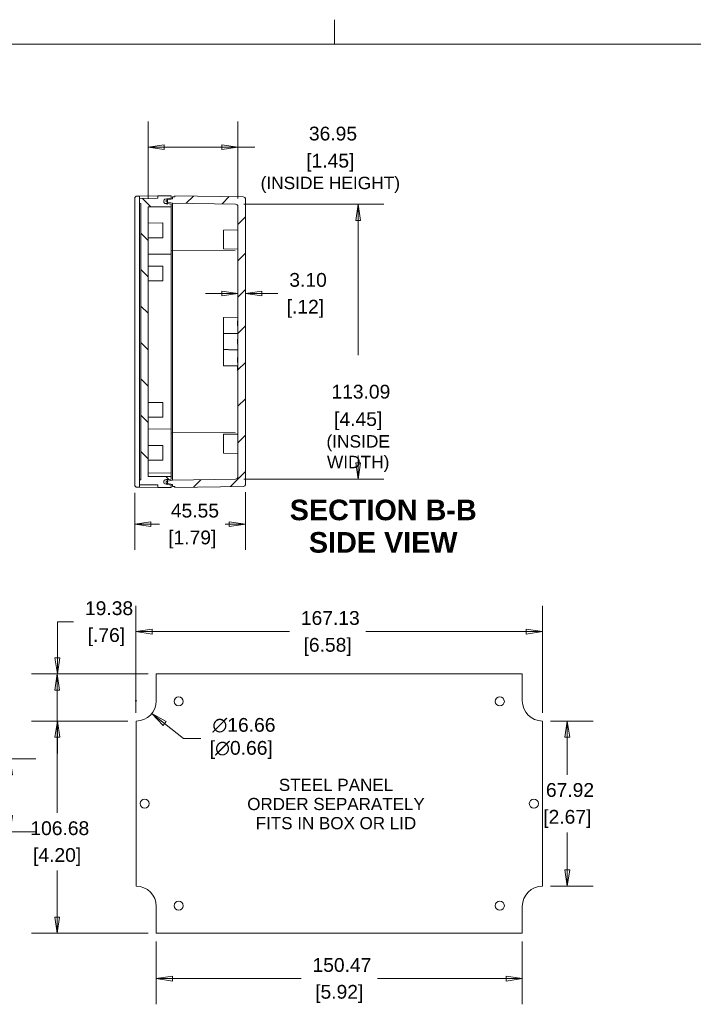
# Model space of a CAD drawing. Header units: millimetres. Extents: x 15 to 916, y 15 to 705.
# Tile 11 of 19: x 336 to 613, y 300 to 705. Entities that reach past the tile are written whole.
import ezdxf

# ---------------------------------------------------------------- set-up
doc = ezdxf.new("R2010")
doc.units = ezdxf.units.MM
doc.header["$LTSCALE"] = 3.333333
doc.layers.get('0').update_dxf_attribs({"lineweight": 25})
for name, color, linetype, lineweight in [('Dimension (ANSI)', 7, 'Continuous', 9), ('Hatch (ANSI)', 7, 'Continuous', 9), ('Sketch Geometry (ANSI)', 7, 'Continuous', 9), ('Symbol (ANSI)', 7, 'Continuous', 9), ('Visible (ANSI)', 7, 'Continuous', 9)]:
    doc.layers.add(name, color=color, linetype=linetype, lineweight=lineweight)
doc.styles.add('Label Text (ANSI)', font='arialbd.ttf')
doc.styles.add('Note Text (ANSI)', font='arial.ttf')
doc.dimstyles.new('Default - mm (ANSI)', dxfattribs={"dimscale": 3.333333, "dimtxt": 1.7, "dimasz": 2, "dimexe": 3.175, "dimexo": 1, "dimgap": 0.8, "dimtad": 0, "dimtih": 1, "dimtoh": 1, "dimrnd": 1e-08, "dimzin": 4, "dimdsep": 46, "dimtxsty": 'Note Text (ANSI)', "dimblk": 'Filled-1', "dimcen": 0.09, "dimdle": 10, "dimclrd": 256, "dimclre": 256, "dimclrt": 256, "dimadec": 1, "dimazin": 0, "dimtfac": 1.792941, "dimtofl": 0, "dimtmove": 0, "dimatfit": 3, "dimfxl": 1, "dimtolj": 1, "dimtzin": 0, "dimlwd": -1, "dimlwe": -1, "dimarcsym": 0})

# ---------------------------------------------------------------- blocks, each defined once
blk = doc.blocks.new('Filled-1')
at = {"color": 0}
for p, q in [((0, 0), (-1, 0.15)), ((-1, 0.15), (-1, -0.15)), ((-1, 0), (0, 0)), ((-1, -0.15), (0, 0))]:
    blk.add_line(p, q, dxfattribs=at)
at = {"color": 0, "flags": 128}
blk.add_lwpolyline([(-1, -0.15), (0, 0), (-1, 0.15), (-1, -0.15)], dxfattribs=at)
at = {"color": 0}
blk.add_solid([(-1, -0.15), (0, 0), (-1, 0.15), (-1, -0.15)], dxfattribs=at)
blk = doc.blocks.new('*D9')
at = {"layer": 'Defpoints', "color": 0, "transparency": 16777216}
for p in [(551.13, 452.99), (383.99, 416.21), (551.13, 416.21)]:
    blk.add_point(p, dxfattribs=at)
at = {"layer": 'Dimension (ANSI)', "transparency": 16777216}
for p, q in [((383.99, 419.55), (383.99, 463.57)), ((551.13, 419.55), (551.13, 463.57)), ((390.66, 452.99), (447.08, 452.99)), ((544.46, 452.99), (478.46, 452.99))]:
    blk.add_line(p, q, dxfattribs=at)
at = {"layer": 'Dimension (ANSI)', "transparency": 16777216, "xscale": 6.666666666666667, "yscale": 6.666666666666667, "zscale": 6.666666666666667, "rotation": 180}
blk.add_blockref('Filled-1', (383.99, 452.99), dxfattribs=at)
at = {"layer": 'Dimension (ANSI)', "transparency": 16777216, "xscale": 6.666666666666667, "yscale": 6.666666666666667, "zscale": 6.666666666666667}
blk.add_blockref('Filled-1', (551.13, 452.99), dxfattribs=at)
at = {"layer": 'Dimension (ANSI)', "transparency": 16777216, "attachment_point": 5, "style": 'Note Text (ANSI)'}
for s, insert, char_height in [('\\A1; 167.13', (462.77, 458.55), 5.6667), ('\\A1;[6.58]', (462.77, 446.69), 5.667)]:
    blk.add_mtext(s, dxfattribs=dict(at, insert=insert, char_height=char_height))
blk = doc.blocks.new('*D10')
at = {"layer": 'Defpoints', "color": 0, "transparency": 16777216}
for p in [(351.66, 435.59), (392.33, 435.59), (383.99, 416.21)]:
    blk.add_point(p, dxfattribs=at)
at = {"layer": 'Dimension (ANSI)', "transparency": 16777216}
for p, q in [((351.66, 442.26), (351.66, 457)), ((351.66, 457), (358.32, 457)), ((388.99, 435.59), (341.07, 435.59)), ((380.66, 416.21), (341.07, 416.21)), ((351.66, 409.55), (351.66, 402.88))]:
    blk.add_line(p, q, dxfattribs=at)
at = {"layer": 'Dimension (ANSI)', "transparency": 16777216, "xscale": 6.666666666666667, "yscale": 6.666666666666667, "zscale": 6.666666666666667}
for p, rotation in [((351.66, 435.59), 270), ((351.66, 416.21), 90)]:
    blk.add_blockref('Filled-1', p, dxfattribs=dict(at, rotation=rotation))
at = {"layer": 'Dimension (ANSI)', "transparency": 16777216, "char_height": 5.667, "attachment_point": 5, "style": 'Note Text (ANSI)'}
for s, insert in [('\\A1; 19.38', (371.82, 462.57)), ('\\A1;[.76]', (371.82, 450.71))]:
    blk.add_mtext(s, dxfattribs=dict(at, insert=insert))
blk = doc.blocks.new('*D11')
at = {"layer": 'Defpoints', "color": 0, "transparency": 16777216}
for p in [(392.33, 435.59), (351.56, 328.91), (392.33, 328.91)]:
    blk.add_point(p, dxfattribs=at)
at = {"layer": 'Dimension (ANSI)', "transparency": 16777216}
for p, q in [((388.99, 435.59), (340.97, 435.59)), ((351.56, 428.93), (351.56, 378.39)), ((351.56, 335.58), (351.56, 354.68)), ((388.99, 328.91), (340.97, 328.91))]:
    blk.add_line(p, q, dxfattribs=at)
at = {"layer": 'Dimension (ANSI)', "transparency": 16777216, "xscale": 6.666666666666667, "yscale": 6.666666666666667, "zscale": 6.666666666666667}
for p, rotation in [((351.56, 435.59), 90), ((351.56, 328.91), 270)]:
    blk.add_blockref('Filled-1', p, dxfattribs=dict(at, rotation=rotation))
at = {"layer": 'Dimension (ANSI)', "transparency": 16777216, "attachment_point": 5, "style": 'Note Text (ANSI)'}
for s, insert, char_height in [('\\A1; 106.68', (351.56, 372.09), 5.6667), ('\\A1;[4.20]', (351.56, 360.24), 5.667)]:
    blk.add_mtext(s, dxfattribs=dict(at, insert=insert, char_height=char_height))
blk = doc.blocks.new('*D12')
at = {"layer": 'Defpoints', "color": 0, "transparency": 16777216}
for p in [(392.33, 328.91), (542.79, 328.91), (542.79, 310.27)]:
    blk.add_point(p, dxfattribs=at)
at = {"layer": 'Dimension (ANSI)', "transparency": 16777216}
for p, q in [((392.33, 325.58), (392.33, 299.69)), ((542.79, 325.58), (542.79, 299.69)), ((398.99, 310.27), (451.87, 310.27)), ((536.13, 310.27), (483.25, 310.27))]:
    blk.add_line(p, q, dxfattribs=at)
at = {"layer": 'Dimension (ANSI)', "transparency": 16777216, "xscale": 6.666666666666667, "yscale": 6.666666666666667, "zscale": 6.666666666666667, "rotation": 180}
blk.add_blockref('Filled-1', (392.33, 310.27), dxfattribs=at)
at = {"layer": 'Dimension (ANSI)', "transparency": 16777216, "xscale": 6.666666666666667, "yscale": 6.666666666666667, "zscale": 6.666666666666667}
blk.add_blockref('Filled-1', (542.79, 310.27), dxfattribs=at)
at = {"layer": 'Dimension (ANSI)', "transparency": 16777216, "attachment_point": 5, "style": 'Note Text (ANSI)'}
for s, insert, char_height in [('\\A1; 150.47', (467.56, 315.83), 5.6667), ('\\A1;[5.92]', (467.56, 303.98), 5.667)]:
    blk.add_mtext(s, dxfattribs=dict(at, insert=insert, char_height=char_height))
blk = doc.blocks.new('*D13')
at = {"layer": 'Defpoints', "color": 0, "transparency": 16777216}
for p in [(551.13, 416.21), (551.13, 348.29), (561.32, 348.29)]:
    blk.add_point(p, dxfattribs=at)
at = {"layer": 'Dimension (ANSI)', "transparency": 16777216}
for p, q in [((554.46, 416.21), (571.91, 416.21)), ((561.32, 409.55), (561.32, 394.11)), ((561.32, 354.96), (561.32, 370.4)), ((554.46, 348.29), (571.91, 348.29))]:
    blk.add_line(p, q, dxfattribs=at)
at = {"layer": 'Dimension (ANSI)', "transparency": 16777216, "xscale": 6.666666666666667, "yscale": 6.666666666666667, "zscale": 6.666666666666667}
for p, rotation in [((561.32, 416.21), 90), ((561.32, 348.29), 270)]:
    blk.add_blockref('Filled-1', p, dxfattribs=dict(at, rotation=rotation))
at = {"layer": 'Dimension (ANSI)', "transparency": 16777216, "char_height": 5.667, "attachment_point": 5, "style": 'Note Text (ANSI)'}
for s, insert in [('\\A1; 67.92', (561.32, 387.81)), ('\\A1;[2.67]', (561.32, 375.96))]:
    blk.add_mtext(s, dxfattribs=dict(at, insert=insert))
blk = doc.blocks.new('*D14')
at = {"layer": 'Defpoints', "color": 0, "transparency": 16777216}
for p in [(377.47, 429.73), (390.52, 419.36)]:
    blk.add_point(p, dxfattribs=at)
at = {"layer": 'Dimension (ANSI)', "transparency": 16777216}
for p, q in [((383.69, 424.55), (384.29, 424.55)), ((383.99, 424.25), (383.99, 424.85)), ((403.51, 409.04), (395.74, 415.22)), ((410.69, 409.04), (403.51, 409.04))]:
    blk.add_line(p, q, dxfattribs=at)
at = {"layer": 'Dimension (ANSI)', "transparency": 16777216, "xscale": 6.666666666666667, "yscale": 6.666666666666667, "zscale": 6.666666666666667, "rotation": 141.5327531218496}
blk.add_blockref('Filled-1', (390.52, 419.36), dxfattribs=at)
at = {"layer": 'Dimension (ANSI)', "transparency": 16777216, "insert": (427.26, 409.04), "char_height": 5.6667, "attachment_point": 5, "style": 'Note Text (ANSI)'}
blk.add_mtext('\\A1; ∅16.66\\P[∅0.66]', dxfattribs=at)
blk = doc.blocks.new('*D19')
at = {"layer": 'Defpoints', "color": 0, "transparency": 16777216}
for p in [(425.92, 652.22), (425.92, 627.8), (388.97, 627.67)]:
    blk.add_point(p, dxfattribs=at)
at = {"layer": 'Dimension (ANSI)', "transparency": 16777216}
for p, q in [((388.97, 631), (388.97, 662.81)), ((425.92, 631.13), (425.92, 662.81)), ((395.64, 652.22), (419.25, 652.22)), ((425.92, 652.22), (432.88, 652.22))]:
    blk.add_line(p, q, dxfattribs=at)
at = {"layer": 'Dimension (ANSI)', "transparency": 16777216, "xscale": 6.666666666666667, "yscale": 6.666666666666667, "zscale": 6.666666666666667, "rotation": 180}
blk.add_blockref('Filled-1', (388.97, 652.22), dxfattribs=at)
at = {"layer": 'Dimension (ANSI)', "transparency": 16777216, "xscale": 6.666666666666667, "yscale": 6.666666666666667, "zscale": 6.666666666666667}
blk.add_blockref('Filled-1', (425.92, 652.22), dxfattribs=at)
at = {"layer": 'Dimension (ANSI)', "transparency": 16777216, "attachment_point": 5, "style": 'Note Text (ANSI)'}
for s, insert, char_height in [('\\A1; 36.95', (463.88, 657.79), 5.667), ('\\A1;[1.45]{\\P\\fArial|b0|i0;\\H5.0955;(INSIDE HEIGHT)}', (463.88, 641.48), 5.6667)]:
    blk.add_mtext(s, dxfattribs=dict(at, insert=insert, char_height=char_height))
blk = doc.blocks.new('*D26')
at = {"layer": 'Defpoints', "color": 0, "transparency": 16777216}
for p in [(383.47, 513.37), (429.02, 513.71), (429.02, 497.16)]:
    blk.add_point(p, dxfattribs=at)
at = {"layer": 'Dimension (ANSI)', "transparency": 16777216}
for p, q in [((429.02, 510.37), (429.02, 486.58)), ((383.47, 510.04), (383.47, 486.58)), ((390.14, 497.16), (393.6, 497.16)), ((422.35, 497.16), (420.63, 497.16))]:
    blk.add_line(p, q, dxfattribs=at)
at = {"layer": 'Dimension (ANSI)', "transparency": 16777216, "xscale": 6.666666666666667, "yscale": 6.666666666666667, "zscale": 6.666666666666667, "rotation": 180}
blk.add_blockref('Filled-1', (383.47, 497.16), dxfattribs=at)
at = {"layer": 'Dimension (ANSI)', "transparency": 16777216, "xscale": 6.666666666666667, "yscale": 6.666666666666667, "zscale": 6.666666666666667}
blk.add_blockref('Filled-1', (429.02, 497.16), dxfattribs=at)
at = {"layer": 'Dimension (ANSI)', "transparency": 16777216, "char_height": 5.667, "attachment_point": 5, "style": 'Note Text (ANSI)'}
for s, insert in [('\\A1; 45.55', (407.12, 502.71)), ('\\A1;[1.79]', (407.12, 490.86))]:
    blk.add_mtext(s, dxfattribs=dict(at, insert=insert))
blk = doc.blocks.new('*D28')
at = {"layer": 'Defpoints', "color": 0, "transparency": 16777216}
for p in [(424.94, 628.8), (424.94, 515.7), (475.34, 515.7)]:
    blk.add_point(p, dxfattribs=at)
at = {"layer": 'Dimension (ANSI)', "transparency": 16777216}
for p, q in [((428.27, 628.8), (485.92, 628.8)), ((475.34, 622.13), (475.34, 566.74)), ((475.34, 522.37), (475.34, 525.39)), ((428.27, 515.7), (485.92, 515.7))]:
    blk.add_line(p, q, dxfattribs=at)
at = {"layer": 'Dimension (ANSI)', "transparency": 16777216, "xscale": 6.666666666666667, "yscale": 6.666666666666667, "zscale": 6.666666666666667}
for p, rotation in [((475.34, 628.8), 90), ((475.34, 515.7), 270)]:
    blk.add_blockref('Filled-1', p, dxfattribs=dict(at, rotation=rotation))
at = {"layer": 'Dimension (ANSI)', "transparency": 16777216, "char_height": 5.6667, "attachment_point": 5, "style": 'Note Text (ANSI)'}
for s, insert in [('\\A1; 113.09', (475.34, 551.62)), ('\\A1;[4.45]{\\P\\fArial|b0|i0;\\H5.0955;(INSIDE\\PWIDTH)}', (475.34, 530.95))]:
    blk.add_mtext(s, dxfattribs=dict(at, insert=insert))
blk = doc.blocks.new('*D37')
at = {"layer": 'Defpoints', "color": 0, "transparency": 16777216}
for p in [(429.02, 630.79), (425.92, 592.05), (425.92, 573.25)]:
    blk.add_point(p, dxfattribs=at)
at = {"layer": 'Dimension (ANSI)', "transparency": 16777216}
for p, q in [((419.25, 592.05), (412.59, 592.05)), ((435.69, 592.05), (442.35, 592.05))]:
    blk.add_line(p, q, dxfattribs=at)
at = {"layer": 'Dimension (ANSI)', "transparency": 16777216, "xscale": 6.666666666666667, "yscale": 6.666666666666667, "zscale": 6.666666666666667}
blk.add_blockref('Filled-1', (425.92, 592.05), dxfattribs=at)
at = {"layer": 'Dimension (ANSI)', "transparency": 16777216, "xscale": 6.666666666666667, "yscale": 6.666666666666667, "zscale": 6.666666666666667, "rotation": 180}
blk.add_blockref('Filled-1', (429.02, 592.05), dxfattribs=at)
at = {"layer": 'Dimension (ANSI)', "transparency": 16777216, "char_height": 5.667, "attachment_point": 5, "style": 'Note Text (ANSI)'}
for s, insert in [('\\A1; 3.10', (453.63, 597.61)), ('\\A1;[.12]', (453.63, 585.75))]:
    blk.add_mtext(s, dxfattribs=dict(at, insert=insert))
blk = doc.blocks.new('*D40')
at = {"layer": 'Defpoints', "color": 0, "transparency": 16777216}
for p in [(286.61, 400.71), (332.19, 400.71), (285.6, 370.66)]:
    blk.add_point(p, dxfattribs=at)
at = {"layer": 'Dimension (ANSI)', "transparency": 16777216}
for p, q in [((289.94, 400.71), (342.77, 400.71)), ((332.19, 394.04), (332.19, 377.33)), ((288.93, 370.66), (342.77, 370.66)), ((332.19, 370.66), (332.19, 350.75)), ((332.19, 350.75), (325.52, 350.75))]:
    blk.add_line(p, q, dxfattribs=at)
at = {"layer": 'Dimension (ANSI)', "transparency": 16777216, "xscale": 6.666666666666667, "yscale": 6.666666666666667, "zscale": 6.666666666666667}
for p, rotation in [((332.19, 400.71), 90), ((332.19, 370.66), 270)]:
    blk.add_blockref('Filled-1', p, dxfattribs=dict(at, rotation=rotation))
at = {"layer": 'Dimension (ANSI)', "transparency": 16777216, "char_height": 5.667, "attachment_point": 5, "style": 'Note Text (ANSI)'}
for s, insert in [('\\A1; 30.05', (312.01, 356.31)), ('\\A1;[1.18]', (312.01, 344.45))]:
    blk.add_mtext(s, dxfattribs=dict(at, insert=insert))
blk = doc.blocks.new('Borders Hammond border')
at = {"layer": 'Sketch Geometry (ANSI)'}
for p, q in [((139.7, 208.4), (139.7, 211.4)), ((271.9, 208.4), (7.5, 208.4))]:
    blk.add_line(p, q, dxfattribs=at)

msp = doc.modelspace()

# ---------------------------------------------------------------- hatches: boundary and pattern name
at = {"layer": 'Hatch (ANSI)'}
h = msp.add_hatch(dxfattribs=at)
h.set_pattern_fill('ANSI31', color=256, scale=84.666667, angle=90.00021, style=0)
h.set_pattern_definition([(135.0002, (0, 0), (-7.48352, -7.48357), [])])
edge = h.paths.add_edge_path()
edge.add_ellipse((395.9691, 514.1995), major_axis=(-0.4924, 0.0868), ratio=1, start_angle=10, end_angle=90)
edge.add_line((395.8822, 513.7071), (396.9691, 513.5155))
edge.add_line((396.9691, 513.5155), (398.4691, 513.251))
edge.add_line((398.4691, 513.251), (398.4691, 512.251))
edge.add_line((398.4691, 512.251), (392.9688, 512.299))
edge.add_line((392.9688, 512.299), (392.9688, 513.299))
edge.add_line((392.9688, 513.299), (385.4691, 513.3645))
edge.add_line((385.4691, 513.3645), (385.4691, 515.3645))
edge.add_line((385.4691, 515.3645), (385.9691, 515.3688))
edge.add_line((385.9691, 515.3688), (385.9691, 629.1332))
edge.add_line((385.9691, 629.1332), (385.4691, 629.1376))
edge.add_line((385.4691, 629.1376), (385.4691, 631.1375))
edge.add_line((385.4691, 631.1375), (392.9693, 631.203))
edge.add_line((392.9693, 631.203), (392.9693, 632.203))
edge.add_line((392.9693, 632.203), (398.4691, 632.251))
edge.add_line((398.4691, 632.251), (398.4691, 631.251))
edge.add_line((398.4691, 631.251), (396.9691, 630.9865))
edge.add_line((396.9691, 630.9865), (395.8822, 630.7949))
edge.add_ellipse((395.9691, 630.3025), major_axis=(-0.5, 0), ratio=1, start_angle=280, end_angle=360)
edge.add_line((395.4691, 630.3025), (395.4691, 629.6995))
edge.add_ellipse((395.9691, 629.6995), major_axis=(-0.4924, 0.0868), ratio=1, start_angle=10, end_angle=90)
edge.add_line((395.8822, 629.2071), (396.9691, 629.0155))
edge.add_line((396.9691, 629.0155), (398.4691, 628.751))
edge.add_line((398.4691, 628.751), (398.4691, 627.751))
edge.add_line((398.4691, 627.751), (388.9691, 627.6681))
edge.add_line((388.9691, 627.6681), (388.9691, 516.8339))
edge.add_line((388.9691, 516.8339), (398.4691, 516.751))
edge.add_line((398.4691, 516.751), (398.4691, 515.751))
edge.add_line((398.4691, 515.751), (396.9691, 515.4865))
edge.add_line((396.9691, 515.4865), (395.8822, 515.2949))
edge.add_ellipse((395.9691, 514.8025), major_axis=(0, 0.5), ratio=1, start_angle=10, end_angle=90)
edge.add_line((395.4691, 514.8025), (395.4691, 514.1995))
h = msp.add_hatch(dxfattribs=at)
h.set_pattern_fill('ANSI31', color=256, scale=84.666667, style=0)
h.set_pattern_definition([(45, (0, 0), (-7.48355, 7.48355), [])])
edge = h.paths.add_edge_path()
edge.add_line((398.9691, 515.251), (396.9691, 514.8259))
edge.add_line((396.9691, 514.8259), (396.3691, 514.6984))
edge.add_line((396.3691, 514.6984), (396.3691, 514.1037))
edge.add_line((396.3691, 514.1037), (396.9691, 513.9761))
edge.add_line((396.9691, 513.9761), (398.9691, 513.551))
edge.add_line((398.9691, 513.551), (398.9691, 512.701))
edge.add_line((398.9691, 512.701), (399.9691, 512.6835))
edge.add_line((399.9691, 512.6835), (399.9691, 512.2185))
edge.add_line((399.9691, 512.2185), (428.0365, 512.7084))
edge.add_ellipse((428.0191, 513.7082), major_axis=(0.9998, 0.0175), ratio=1, start_angle=270, end_angle=359)
edge.add_line((429.0191, 513.7082), (429.0191, 630.7938))
edge.add_ellipse((428.0191, 630.7938), major_axis=(0, 1), ratio=1, start_angle=270, end_angle=359)
edge.add_line((428.0365, 631.7936), (399.9691, 632.2835))
edge.add_line((399.9691, 632.2835), (399.9691, 631.8185))
edge.add_line((399.9691, 631.8185), (398.9691, 631.801))
edge.add_line((398.9691, 631.801), (398.9691, 630.951))
edge.add_line((398.9691, 630.951), (396.9691, 630.5259))
edge.add_line((396.9691, 630.5259), (396.3691, 630.3984))
edge.add_line((396.3691, 630.3984), (396.3691, 629.8037))
edge.add_line((396.3691, 629.8037), (396.9691, 629.6761))
edge.add_line((396.9691, 629.6761), (398.9691, 629.251))
edge.add_line((398.9691, 629.251), (424.9365, 628.7977))
edge.add_ellipse((424.9191, 627.7979), major_axis=(0.9998, -0.0175), ratio=1, start_angle=1, end_angle=90, ccw=False)
edge.add_line((425.9191, 627.7979), (425.9191, 573.251))
edge.add_line((425.9191, 573.251), (425.7691, 573.251))
edge.add_line((425.7691, 573.251), (425.7691, 573.0234))
edge.add_line((425.7691, 573.0234), (425.9191, 573.0234))
edge.add_line((425.9191, 573.0234), (425.9191, 572.285))
edge.add_line((425.9191, 572.285), (425.7691, 572.285))
edge.add_line((425.7691, 572.285), (425.7691, 572.063))
edge.add_line((425.7691, 572.063), (425.9191, 572.063))
edge.add_line((425.9191, 572.063), (425.9191, 571.478))
edge.add_line((425.9191, 571.478), (425.7691, 571.478))
edge.add_line((425.7691, 571.478), (425.7691, 571.251))
edge.add_line((425.7691, 571.251), (425.9191, 571.251))
edge.add_line((425.9191, 571.251), (425.9191, 516.7041))
edge.add_ellipse((424.9191, 516.7041), major_axis=(0, -1), ratio=1, start_angle=1, end_angle=90, ccw=False)
edge.add_line((424.9365, 515.7043), (398.9691, 515.251))
h = msp.add_hatch(dxfattribs=at)
h.set_pattern_fill('ANSI31', color=256, scale=84.666667, angle=14.999978, style=0)
h.set_pattern_definition([(60, (0, 0), (-9.16543, 5.29167), [])])
edge = h.paths.add_edge_path()
edge.add_ellipse((395.9691, 629.5217), major_axis=(0, -0.5), ratio=1, start_angle=270, end_angle=350)
edge.add_line((395.8822, 629.0293), (396.9691, 628.8377))
edge.add_line((396.9691, 628.8377), (396.9691, 629.0155))
edge.add_line((396.9691, 629.0155), (396.9691, 629.6761))
edge.add_line((396.9691, 629.6761), (396.9691, 630.5259))
edge.add_line((396.9691, 630.5259), (396.9691, 630.9865))
edge.add_line((396.9691, 630.9865), (395.8822, 630.7949))
edge.add_ellipse((395.9691, 630.3025), major_axis=(-0.4924, -0.0868), ratio=1, start_angle=270, end_angle=350)
edge.add_line((395.4691, 630.3025), (395.4691, 629.6995))
edge.add_line((395.4691, 629.6995), (395.4691, 629.5217))
edge = h.paths.add_edge_path()
edge.add_ellipse((395.9691, 514.9803), major_axis=(-0.0868, 0.4924), ratio=1, start_angle=0, end_angle=80)
edge.add_line((395.4691, 514.9803), (395.4691, 514.8025))
edge.add_line((395.4691, 514.8025), (395.4691, 514.1995))
edge.add_ellipse((395.9691, 514.1995), major_axis=(0, -0.5), ratio=1, start_angle=270, end_angle=350)
edge.add_line((395.8822, 513.7071), (396.9691, 513.5155))
edge.add_line((396.9691, 513.5155), (396.9691, 513.9761))
edge.add_line((396.9691, 513.9761), (396.9691, 514.8259))
edge.add_line((396.9691, 514.8259), (396.9691, 515.4865))
edge.add_line((396.9691, 515.4865), (396.9691, 515.6643))
edge.add_line((396.9691, 515.6643), (395.8822, 515.4727))

# ---------------------------------------------------------------- linework, layer by layer
at = {"layer": 'Visible (ANSI)'}
for p, q in [((384.4603, 632.1288), (385.4691, 632.1376)), ((385.4691, 632.1376), (392.9693, 632.203)), ((385.4691, 631.1375), (385.4691, 632.1376)), ((398.4691, 632.251), (392.9693, 632.203)), ((392.9693, 632.203), (392.9693, 631.203)), ((398.4691, 631.251), (398.4691, 632.251)), ((399.9691, 631.8185), (398.9691, 631.801)), ((398.9691, 631.801), (398.9691, 630.951)), ((428.0365, 631.7936), (399.9691, 632.2835)), ((399.9691, 632.2835), (399.9691, 631.8185)), ((383.4691, 513.3732), (383.4691, 631.1288)), ((392.9693, 631.203), (385.4691, 631.1375)), ((385.4691, 631.1375), (385.4691, 629.1376)), ((385.4691, 629.1376), (385.9691, 629.1332)), ((385.4691, 629.1376), (385.4691, 515.3645)), ((385.9691, 629.1332), (385.9691, 515.3688)), ((388.9691, 627.6681), (398.4691, 627.751)), ((395.4691, 630.3025), (395.4691, 629.5217)), ((395.4691, 629.6995), (395.4691, 630.3025)), ((395.8822, 630.7949), (398.4691, 631.251)), ((396.9691, 630.9865), (395.8822, 630.7949)), ((398.4691, 628.751), (395.8822, 629.2071)), ((395.8822, 629.0293), (396.9691, 628.8377)), ((398.9691, 630.951), (396.3691, 630.3984)), ((396.3691, 630.3984), (396.3691, 629.8037)), ((396.3691, 629.8037), (398.9691, 629.251)), ((396.9691, 628.8377), (396.9691, 630.9865)), ((398.4691, 631.251), (398.4691, 630.8447)), ((398.4691, 627.751), (398.4691, 628.751)), ((398.4691, 627.751), (398.4691, 626.251)), ((398.9691, 629.251), (424.9365, 628.7977)), ((398.9691, 629.251), (398.9691, 626.2511)), ((425.9191, 627.7979), (425.9191, 573.251)), ((429.0191, 513.7082), (429.0191, 630.7938)), ((388.9691, 516.8339), (388.9691, 627.6681)), ((398.4691, 626.251), (398.4691, 615.751)), ((398.9691, 615.801), (398.9691, 626.2511)), ((388.9691, 621.001), (394.9691, 621.0534)), ((394.9691, 621.0534), (394.9691, 614.9486)), ((398.4691, 608.251), (398.4691, 615.751)), ((398.9691, 615.801), (398.9691, 609.801)), ((419.9191, 618.146), (425.9191, 618.2507)), ((419.9191, 610.356), (419.9191, 618.146)), ((388.9691, 615.001), (394.9691, 614.9486)), ((398.4691, 608.251), (388.9691, 608.1681)), ((398.9691, 609.801), (398.4691, 609.9073)), ((398.4691, 608.251), (398.4691, 606.751)), ((398.9691, 609.801), (398.9691, 606.8013)), ((398.9691, 609.801), (424.7495, 609.576)), ((419.9191, 610.356), (425.9191, 610.2513)), ((398.4691, 606.751), (398.4691, 537.751)), ((398.9691, 537.7007), (398.9691, 606.8013)), ((388.9691, 603.2478), (394.9691, 603.2478)), ((394.9691, 603.2478), (394.9691, 597.2478)), ((388.9691, 597.2478), (394.9691, 597.2478)), ((419.9191, 582.1463), (425.9191, 582.251)), ((419.9191, 581.251), (419.9191, 582.1463)), ((419.9191, 581.251), (419.9191, 575.5261)), ((425.7691, 580.7867), (425.7691, 580.8223)), ((425.9191, 580.8223), (425.7691, 580.8223)), ((425.7691, 578.7867), (425.7691, 580.7867)), ((425.9191, 580.7867), (425.7691, 580.7867)), ((419.9191, 568.9759), (419.9191, 575.5261)), ((425.9191, 578.7867), (425.7691, 578.7867)), ((425.7691, 578.751), (425.7691, 578.7867)), ((425.9191, 578.751), (425.7691, 578.751)), ((425.7691, 572.8892), (425.7191, 572.8892)), ((425.7191, 572.1392), (425.7191, 572.8892)), ((425.7691, 572.1392), (425.7191, 572.1392)), ((425.7191, 571.3892), (425.7191, 572.1392)), ((425.7691, 571.3892), (425.7191, 571.3892)), ((425.7691, 573.2867), (425.7691, 573.2931)), ((425.9191, 573.2931), (425.7691, 573.2931)), ((425.7691, 573.2511), (425.7691, 573.2867)), ((425.9191, 573.2867), (425.7691, 573.2867)), ((425.9191, 573.251), (425.7691, 573.251)), ((425.7691, 573.251), (425.7691, 573.0234)), ((425.7691, 573.0234), (425.9191, 573.0234)), ((425.7691, 572.9398), (425.7691, 573.0234)), ((425.7691, 572.6481), (425.7691, 572.9398)), ((425.9191, 572.9398), (425.7691, 572.9398)), ((425.7691, 572.3369), (425.7691, 572.6481)), ((425.7691, 572.285), (425.7691, 572.3369)), ((425.9191, 572.285), (425.7691, 572.285)), ((425.7691, 572.285), (425.7691, 572.063)), ((425.7691, 572.063), (425.9191, 572.063)), ((425.7691, 571.9965), (425.7691, 572.063)), ((425.7691, 571.7388), (425.7691, 571.9965)), ((425.7691, 571.5298), (425.7691, 571.7388)), ((425.9191, 571.5298), (425.7691, 571.5298)), ((425.7691, 571.478), (425.7691, 571.5298)), ((425.9191, 571.478), (425.7691, 571.478)), ((425.7691, 571.478), (425.7691, 571.251)), ((425.7691, 571.251), (425.9191, 571.251)), ((425.7691, 571.2153), (425.7691, 571.251)), ((425.9191, 571.2153), (425.7691, 571.2153)), ((425.7691, 571.2089), (425.7691, 571.2153)), ((425.9191, 571.2089), (425.7691, 571.2089)), ((425.9191, 573.0234), (425.9191, 572.285)), ((425.9191, 572.063), (425.9191, 571.478)), ((425.9191, 571.251), (425.9191, 516.7041)), ((419.9191, 568.9759), (419.9191, 563.251)), ((419.9191, 562.3557), (419.9191, 563.251)), ((425.7691, 565.7089), (425.7691, 565.751)), ((425.9191, 565.751), (425.7691, 565.751)), ((425.7691, 565.5047), (425.7691, 565.7089)), ((425.9191, 565.7089), (425.7691, 565.7089)), ((425.7691, 564.1643), (425.7691, 565.5047)), ((425.9191, 565.5047), (425.7691, 565.5047)), ((425.7691, 563.9811), (425.7691, 564.1643)), ((425.9191, 564.1643), (425.7691, 564.1643)), ((425.7691, 563.7024), (425.7691, 563.9811)), ((425.9191, 563.9811), (425.7691, 563.9811)), ((425.9191, 563.7024), (425.7691, 563.7024)), ((419.9191, 562.3557), (425.7691, 562.2536)), ((425.7691, 562.4159), (425.7691, 562.4581)), ((425.9191, 562.4581), (425.7691, 562.4581)), ((425.7691, 560.4159), (425.7691, 562.4159)), ((425.9191, 562.4159), (425.7691, 562.4159)), ((425.7691, 560.3738), (425.7691, 560.4159)), ((425.9191, 560.4159), (425.7691, 560.4159)), ((425.9191, 560.3738), (425.7691, 560.3738)), ((388.9691, 547.2478), (394.9691, 547.2478)), ((394.9691, 547.2478), (394.9691, 541.2478)), ((388.9691, 541.2478), (394.9691, 541.2478)), ((398.4691, 536.251), (388.9691, 536.3339)), ((398.4691, 537.751), (398.4691, 536.251)), ((398.4691, 528.751), (398.4691, 536.251)), ((398.9691, 534.701), (398.4691, 534.5947)), ((398.9691, 537.7007), (398.9691, 534.701)), ((398.9691, 534.701), (424.7495, 534.926)), ((398.9691, 534.701), (398.9691, 528.701)), ((419.9191, 534.146), (425.9191, 534.2507)), ((419.9191, 526.356), (419.9191, 534.146)), ((388.9691, 529.501), (394.9691, 529.5534)), ((394.9691, 529.5534), (394.9691, 523.4486)), ((398.4691, 528.751), (398.4691, 518.251)), ((398.9691, 518.2509), (398.9691, 528.701)), ((388.9691, 523.501), (394.9691, 523.4486)), ((419.9191, 526.356), (425.9191, 526.2513)), ((385.9691, 515.3688), (385.4691, 515.3645)), ((385.4691, 515.3645), (385.4691, 513.3645)), ((398.4691, 518.251), (388.9691, 518.1681)), ((398.4691, 516.751), (388.9691, 516.8339)), ((395.4691, 514.9803), (395.4691, 514.1995)), ((395.4691, 514.1995), (395.4691, 514.8025)), ((395.8822, 515.2949), (398.4691, 515.751)), ((396.9691, 515.6643), (395.8822, 515.4727)), ((398.9691, 515.251), (396.3691, 514.6984)), ((396.3691, 514.6984), (396.3691, 514.1037)), ((396.9691, 513.5155), (396.9691, 515.6643)), ((398.4691, 518.251), (398.4691, 516.751)), ((398.4691, 515.751), (398.4691, 516.751)), ((398.9691, 518.2509), (398.9691, 515.251)), ((424.9365, 515.7043), (398.9691, 515.251)), ((385.4691, 512.3645), (384.4603, 512.3733)), ((385.4691, 513.3645), (392.9688, 513.299)), ((385.4691, 512.3645), (385.4691, 513.3645)), ((392.9688, 512.299), (385.4691, 512.3645)), ((392.9688, 513.299), (392.9688, 512.299)), ((392.9688, 512.299), (398.4691, 512.251)), ((395.8822, 513.7071), (396.9691, 513.5155)), ((398.4691, 513.251), (395.8822, 513.7071)), ((396.3691, 514.1037), (398.9691, 513.551)), ((398.4691, 513.6573), (398.4691, 513.251)), ((398.4691, 512.251), (398.4691, 513.251)), ((398.9691, 513.551), (398.9691, 512.701)), ((398.9691, 512.701), (399.9691, 512.6835)), ((399.9691, 512.2185), (428.0365, 512.7084)), ((399.9691, 512.6835), (399.9691, 512.2185)), ((392.3253, 435.5944), (542.7949, 435.5944)), ((392.3253, 424.5454), (392.3253, 435.5944)), ((542.7949, 435.5944), (542.7949, 424.5454)), ((383.9941, 348.2946), (383.9941, 416.2142)), ((551.1261, 416.2142), (551.1261, 348.2946)), ((392.3253, 328.9144), (392.3253, 339.9634)), ((542.7949, 339.9634), (542.7949, 328.9144)), ((542.7949, 328.9144), (392.3253, 328.9144))]:
    msp.add_line(p, q, dxfattribs=at)
for centre in [(401.5601, 424.2544), (533.5601, 424.2544), (387.5601, 382.2544), (547.5601, 382.2544), (401.5601, 340.2544), (533.5601, 340.2544)]:
    msp.add_circle(centre, 1.8669, dxfattribs=at)
for centre, radius, start, end in [((384.4691, 631.1288), 1, 90.5, 180), ((428.0191, 630.7938), 1, 0, 89), ((395.9691, 630.3025), 0.5, 100, 180), ((395.9691, 630.3025), 0.5, 100, 180), ((395.9691, 629.6995), 0.5, 180, 260), ((395.9691, 629.5217), 0.5, 180, 260), ((424.9191, 627.7979), 1, 0, 89), ((395.9691, 514.9803), 0.5, 100, 180), ((395.9691, 514.8025), 0.5, 100, 180), ((424.9191, 516.7041), 1, 271, 0), ((384.4691, 513.3732), 1, 180, 269.5), ((395.9691, 514.1995), 0.5, 180, 260), ((395.9691, 514.1995), 0.5, 180, 260), ((428.0191, 513.7082), 1, 271, 0), ((383.9941, 424.5454), 8.3312, 270, 0), ((551.1261, 424.5454), 8.3312, 180, 270), ((383.9941, 339.9634), 8.3312, 0, 90), ((551.1261, 339.9634), 8.3312, 90, 180)]:
    msp.add_arc(centre, radius, start, end, dxfattribs=at)
for points in [[(419.9191, 575.5261), (422.8833, 575.5656), (425.9191, 575.6051)], [(425.9191, 568.8969), (422.8833, 568.9364), (419.9191, 568.9759)]]:
    msp.add_open_spline(points, degree=2, dxfattribs=at)

# ---------------------------------------------------------------- block references
at = {"xscale": 3.333333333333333, "yscale": 3.333333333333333, "zscale": 3.333333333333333}
msp.add_blockref('Borders Hammond border', (0, 0), dxfattribs=at)

# ---------------------------------------------------------------- texts
at = {"layer": 'Symbol (ANSI)', "attachment_point": 7, "style": 'Label Text (ANSI)'}
for s, insert, char_height in [('SECTION B-B', (447.1932, 498.6672), 8.466667), ('SIDE VIEW', (455.0758, 485.3432), 8.46667)]:
    msp.add_mtext(s, dxfattribs=dict(at, insert=insert, char_height=char_height))
at = {"layer": 'Symbol (ANSI)', "insert": (466.2072, 382.0423), "char_height": 5, "width": 72.995432, "attachment_point": 5, "line_spacing_factor": 0.944221, "style": 'Note Text (ANSI)'}
msp.add_mtext('\\fArial|b0|i0;\\H5.0000;STEEL PANEL\\P\\fArial|b0|i0;\\H5.0000;ORDER SEPARATELY\\P\\fArial|b0|i0;\\H5.0000;FITS IN BOX OR LID', dxfattribs=at)

# ---------------------------------------------------------------- dimensions: what is measured, and where the dimension line sits
at = {"layer": 'Dimension (ANSI)'}
for base, p1, p2, angle, text, override, picture, middle in [((425.9191, 652.2232), (388.9691, 627.6681), (425.9191, 627.7979), 180, ' <>\\X[1.45]{\\P\\fArial|b0|i0;\\H5.0955;(INSIDE HEIGHT)}', {"dimgap": 0.8, "dimtih": 0, "dimtoh": 0, "dimdec": 2, "dimpost": '\\X', "dimtol": 0, "dimlim": 0, "dimtp": 0, "dimtm": 0, "dimtdec": 2, "dimatfit": 2}, '*D19', (463.8782, 652.2232)), ((425.9191, 592.0515), (429.0191, 630.7938), (425.9191, 573.251), 180, ' <>\\X[.12]', {"dimgap": 0.8, "dimtih": 0, "dimtoh": 0, "dimdec": 2, "dimpost": '\\X', "dimse1": 1, "dimse2": 1, "dimtol": 0, "dimlim": 0, "dimtp": 0, "dimtm": 0, "dimtdec": 2, "dimatfit": 1}, '*D37', (453.6331, 592.0515)), ((475.3371, 515.7043), (424.9365, 628.7977), (424.9365, 515.7043), 90, ' <>\\X[4.45]{\\P\\fArial|b0|i0;\\H5.0955;(INSIDE\\PWIDTH)}', {"dimgap": 0.8, "dimdec": 2, "dimpost": '\\X', "dimtol": 0, "dimlim": 0, "dimtp": 0, "dimtm": 0, "dimtdec": 2, "dimatfit": 1}, '*D28', (475.3371, 546.0617)), ((429.0191, 497.1625), (383.4691, 513.3732), (429.0191, 513.7082), 180, ' <>\\X[1.79]', {"dimgap": 0.8, "dimtih": 0, "dimtoh": 0, "dimdec": 2, "dimpost": '\\X', "dimtol": 0, "dimlim": 0, "dimtp": 0, "dimtm": 0, "dimtdec": 2, "dimatfit": 1}, '*D26', (407.1175, 497.1625)), ((351.6556, 435.5944), (383.9941, 416.2142), (392.3253, 435.5944), 90, ' <>\\X[.76]', {"dimgap": 0.8, "dimdec": 2, "dimpost": '\\X', "dimtol": 0, "dimlim": 0, "dimtp": 0, "dimtm": 0, "dimtdec": 2, "dimatfit": 1}, '*D10', (371.8197, 457.0034)), ((551.1261, 452.9855), (383.9941, 416.2142), (551.1261, 416.2142), 180, ' <>\\X[6.58]', {"dimgap": 0.8, "dimtih": 0, "dimtoh": 0, "dimdec": 2, "dimpost": '\\X', "dimtol": 0, "dimlim": 0, "dimtp": 0, "dimtm": 0, "dimtdec": 2, "dimatfit": 1}, '*D9', (462.7703, 452.9855)), ((351.5567, 328.9144), (392.3253, 435.5944), (392.3253, 328.9144), 90, ' <>\\X[4.20]', {"dimgap": 0.8, "dimdec": 2, "dimpost": '\\X', "dimtol": 0, "dimlim": 0, "dimtp": 0, "dimtm": 0, "dimtdec": 2, "dimatfit": 1}, '*D11', (351.5567, 366.5337)), ((561.3244, 348.2946), (551.1261, 416.2142), (551.1261, 348.2946), 90, ' <>\\X[2.67]', {"dimgap": 0.8, "dimdec": 2, "dimpost": '\\X', "dimtol": 0, "dimlim": 0, "dimtp": 0, "dimtm": 0, "dimtdec": 2, "dimatfit": 1}, '*D13', (561.3244, 382.2544)), ((332.1852, 400.7094), (285.6011, 370.6594), (286.6083, 400.7094), 90, ' <>\\X[1.18]', {"dimgap": 0.8, "dimdec": 2, "dimpost": '\\X', "dimtol": 0, "dimlim": 0, "dimtp": 0, "dimtm": 0, "dimtdec": 2, "dimatfit": 2}, '*D40', (312.0056, 350.7517)), ((542.7949, 310.2736), (392.3253, 328.9144), (542.7949, 328.9144), 180, ' <>\\X[5.92]', {"dimgap": 0.8, "dimtih": 0, "dimtoh": 0, "dimdec": 2, "dimpost": '\\X', "dimtol": 0, "dimlim": 0, "dimtp": 0, "dimtm": 0, "dimtdec": 2, "dimatfit": 1}, '*D12', (467.5601, 310.2736))]:
    dim = msp.add_linear_dim(base=base, p1=p1, p2=p2, angle=angle, text=text, dimstyle='Default - mm (ANSI)', override=override, dxfattribs=at)
    dim.commit()
    dim.dimension.update_dxf_attribs({"geometry": picture, "text_midpoint": middle, "dimtype": 160})
dim = msp.add_diameter_dim_2p(p1=(377.4711, 429.7279), p2=(390.5172, 419.3628), text=' <>\\X[∅0.66]', dimstyle='Default - mm (ANSI)', override={"dimgap": 0.8, "dimdec": 2, "dimlfac": 1, "dimpost": '\\X', "dimtol": 0, "dimlim": 0, "dimtp": 0, "dimtm": 0, "dimtdec": 2}, dxfattribs=at)
dim.commit()
dim.dimension.update_dxf_attribs({"geometry": '*D14', "text_midpoint": (427.2564, 409.0376), "dimtype": 163})

doc.saveas('drawing.dxf')
